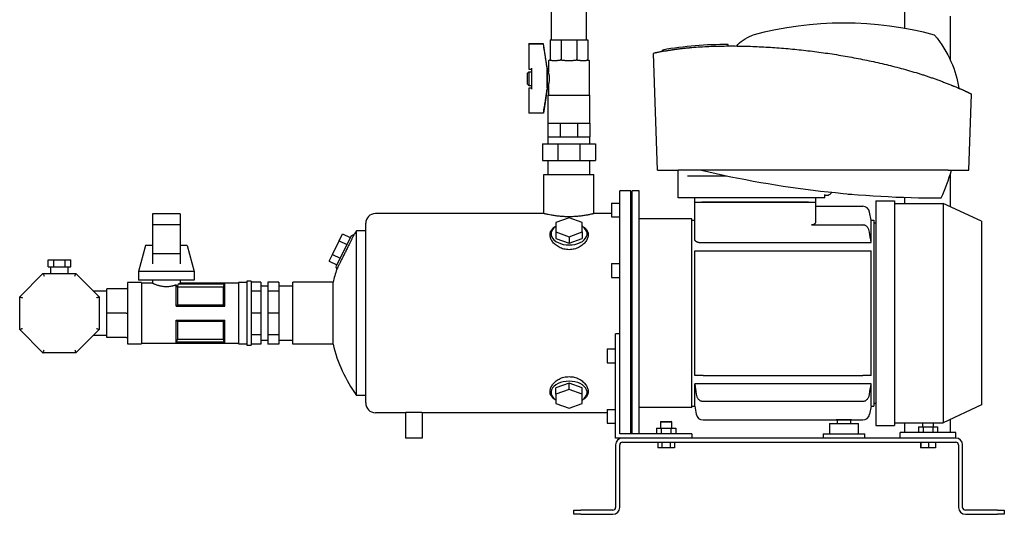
# Model space of a CAD drawing. Header units: millimetres. Extents: x 14 to 1601, y 11 to 891.
# Tile 1 of 6: x 14 to 723, y 11 to 367. Entities that reach past the tile are written whole.
import ezdxf

# ---------------------------------------------------------------- set-up
doc = ezdxf.new("R2010")
doc.units = ezdxf.units.MM

msp = doc.modelspace()

# ---------------------------------------------------------------- linework, layer by layer
at = {"color": 7, "linetype": 'Continuous', "lineweight": 25}
for p, q in [((651.36, 769.79), (651.36, 361.02)), ((397.06, 384.99), (397.06, 352.79)), ((422.46, 352.79), (422.46, 384.99)), ((684.36, 369.79), (684.36, 338.14)), ((391.4, 349.79), (380.91, 349.79)), ((380.91, 349.61), (380.91, 349.79)), ((380.91, 349.61), (380.91, 331.66)), ((391.4, 349.61), (380.91, 349.61)), ((391.4, 349.61), (391.4, 349.79)), ((394.41, 330.79), (391.4, 349.79)), ((396.21, 352.79), (396.21, 338.79)), ((396.21, 352.79), (404.15, 352.79)), ((404.15, 352.79), (404.15, 338.79)), ((404.15, 352.79), (415.37, 352.79)), ((415.37, 352.79), (415.37, 338.79)), ((415.37, 352.79), (423.3, 352.79)), ((423.3, 352.79), (423.3, 338.79)), ((524.5, 348.33), (524.5, 349.33)), ((473.52, 258.79), (470.58, 342.97)), ((477.24, 344.43), (477.24, 345.43)), ((394.91, 337.79), (394.91, 329.79)), ((394.91, 337.79), (395.21, 337.79)), ((397.37, 337.79), (401.57, 337.79)), ((406.79, 337.79), (409.76, 337.79)), ((409.76, 337.79), (412.73, 337.79)), ((417.94, 337.79), (422.14, 337.79)), ((424.3, 337.79), (424.6, 337.79)), ((424.6, 312.79), (424.6, 337.79)), ((379.91, 328.79), (380.91, 329.79)), ((379.91, 320.79), (379.91, 328.79)), ((380.91, 331.66), (382.91, 331.66)), ((380.91, 329.79), (382.91, 329.79)), ((380.91, 329.79), (380.91, 319.79)), ((382.91, 331.41), (382.91, 332.29)), ((382.91, 318.17), (382.91, 331.41)), ((394.18, 318.17), (394.18, 331.41)), ((394.41, 318.79), (394.41, 330.79)), ((394.41, 329.79), (394.91, 329.79)), ((379.91, 320.79), (380.91, 319.79)), ((380.91, 319.79), (382.91, 319.79)), ((394.41, 319.79), (394.91, 319.79)), ((394.91, 319.79), (394.91, 312.79)), ((380.91, 317.91), (380.91, 299.97)), ((382.91, 317.91), (380.91, 317.91)), ((382.91, 317.29), (382.91, 318.17)), ((394.41, 318.79), (391.4, 299.79)), ((394.61, 312.79), (394.61, 292.79)), ((394.61, 312.79), (409.76, 312.79)), ((409.76, 312.79), (424.9, 312.79)), ((424.9, 292.79), (424.9, 312.79)), ((697.91, 258.79), (699.83, 313.54)), ((391.4, 299.97), (380.91, 299.97)), ((380.91, 299.79), (380.91, 299.97)), ((391.4, 299.79), (380.91, 299.79)), ((391.4, 299.79), (391.4, 299.97)), ((394.61, 292.79), (394.61, 282.79)), ((394.61, 292.79), (399.05, 292.79)), ((399.05, 292.79), (403.49, 292.79)), ((403.49, 292.79), (403.49, 282.79)), ((403.49, 292.79), (409.76, 292.79)), ((409.76, 292.79), (416.03, 292.79)), ((416.03, 292.79), (416.03, 282.79)), ((416.03, 292.79), (420.47, 292.79)), ((420.47, 292.79), (424.9, 292.79)), ((424.9, 292.79), (424.9, 282.79)), ((390.59, 277.79), (390.59, 265.79)), ((390.59, 277.79), (401.82, 277.79)), ((394.61, 282.79), (394.61, 277.79)), ((394.61, 282.79), (399.05, 282.79)), ((399.05, 282.79), (403.49, 282.79)), ((401.82, 277.79), (401.82, 265.79)), ((401.82, 277.79), (417.7, 277.79)), ((403.49, 282.79), (409.76, 282.79)), ((409.76, 282.79), (416.03, 282.79)), ((416.03, 282.79), (420.47, 282.79)), ((417.7, 277.79), (417.7, 265.79)), ((417.7, 277.79), (428.93, 277.79)), ((420.47, 282.79), (424.9, 282.79)), ((424.9, 277.79), (424.9, 282.79)), ((428.93, 277.79), (428.93, 265.79)), ((390.59, 265.79), (401.82, 265.79)), ((394.61, 265.79), (394.61, 255.79)), ((401.82, 265.79), (417.7, 265.79)), ((417.7, 265.79), (428.93, 265.79)), ((424.9, 255.79), (424.9, 265.79)), ((391.76, 255.79), (427.76, 255.79)), ((391.76, 227.54), (391.76, 255.79)), ((427.76, 227.54), (427.76, 255.79)), ((473.52, 258.79), (481.31, 258.79)), ((488.36, 238.79), (488.46, 258.79)), ((682.98, 258.79), (488.46, 258.79)), ((684.36, 255.67), (684.36, 232.46)), ((690.12, 258.79), (697.91, 258.79)), ((501.85, 254.79), (523.19, 254.79)), ((454.36, 244.04), (446.36, 244.04)), ((446.36, 127.23), (446.36, 244.04)), ((454.36, 68.79), (454.36, 244.04)), ((455.36, 242.54), (454.36, 242.54)), ((460.36, 244.04), (455.36, 244.04)), ((455.36, 68.79), (455.36, 244.04)), ((460.36, 68.79), (460.36, 244.04)), ((594.16, 238.79), (594.16, 241.37)), ((610.86, 241.77), (610.86, 241.54)), ((610.86, 241.54), (613.51, 241.54)), ((440.36, 235.16), (440.36, 225.16)), ((440.36, 235.16), (446.36, 235.16)), ((594.16, 238.79), (488.36, 238.79)), ((500.36, 235.79), (500.36, 238.79)), ((500.36, 209.16), (500.36, 235.79)), ((500.36, 235.79), (503.36, 235.79)), ((503.36, 235.79), (584.36, 235.79)), ((582.36, 235.79), (505.36, 235.79)), ((584.36, 235.79), (587.36, 235.79)), ((587.36, 238.79), (587.36, 235.79)), ((587.36, 235.79), (587.36, 221.28)), ((595.6, 240.79), (595.42, 240.79)), ((595.6, 240.79), (596.31, 240.85)), ((630.86, 236.79), (644.36, 236.79)), ((630.86, 236.79), (630.86, 74.79)), ((644.36, 236.79), (644.36, 74.79)), ((644.36, 234.79), (679.36, 234.79)), ((651.36, 239.26), (651.36, 234.79)), ((679.36, 234.79), (679.36, 76.79)), ((706.86, 221.96), (679.36, 234.79)), ((129.76, 227.44), (109.76, 227.44)), ((109.76, 227.44), (109.76, 219.44)), ((129.76, 227.44), (129.76, 219.44)), ((391.76, 227.54), (270.36, 227.54)), ((440.36, 227.54), (427.76, 227.54)), ((587.36, 232.79), (621.4, 232.79)), ((627.36, 222.79), (626.32, 228.66)), ((263.36, 91.04), (263.36, 220.54)), ((409.86, 224.4), (400.36, 221.02)), ((400.36, 221.02), (400.36, 214.27)), ((419.36, 221.02), (409.86, 224.4)), ((419.36, 214.27), (419.36, 221.02)), ((440.36, 225.16), (446.36, 225.16)), ((498.36, 223.79), (460.36, 223.79)), ((498.36, 87.79), (498.36, 223.79)), ((498.36, 222.79), (500.36, 222.79)), ((627.36, 206.75), (627.36, 222.79)), ((627.36, 222.79), (629.36, 222.79)), ((629.36, 222.79), (629.36, 88.79)), ((629.36, 220.79), (630.86, 220.79)), ((706.86, 221.96), (706.86, 89.61)), ((129.76, 219.44), (109.76, 219.44)), ((109.76, 219.44), (109.76, 198.57)), ((129.76, 219.44), (129.76, 198.57)), ((244.31, 207.95), (246.71, 212.88)), ((246.71, 212.88), (252.1, 210.25)), ((256.8, 96.54), (256.8, 215.04)), ((262.69, 215.04), (256.8, 215.04)), ((263.36, 215.27), (262.69, 215.04)), ((400.36, 214.27), (400.36, 209.54)), ((400.36, 214.27), (409.86, 210.89)), ((409.86, 210.89), (419.36, 214.27)), ((419.36, 214.27), (419.36, 209.54)), ((584.36, 219.32), (621.4, 219.32)), ((239.5, 198.09), (244.31, 207.95)), ((252.78, 211.62), (241.82, 189.15)), ((244.31, 207.95), (249.7, 205.32)), ((252.78, 211.62), (254.89, 212.35)), ((400.36, 209.54), (409.86, 206.16)), ((409.86, 210.89), (409.86, 206.16)), ((409.86, 206.16), (419.36, 209.54)), ((503.36, 206.75), (627.36, 206.75)), ((104.76, 204.44), (99.76, 185.69)), ((109.76, 204.44), (104.76, 204.44)), ((134.76, 204.44), (129.76, 204.44)), ((134.76, 204.44), (139.76, 185.69)), ((500.36, 110.79), (500.36, 200.79)), ((506.32, 200.79), (621.4, 200.79)), ((627.36, 110.79), (627.36, 200.79)), ((34.68, 189.19), (34.68, 194.19)), ((34.68, 194.19), (38.72, 194.19)), ((38.72, 189.19), (38.72, 194.19)), ((38.72, 194.19), (46.8, 194.19)), ((46.8, 189.19), (46.8, 194.19)), ((46.8, 194.19), (50.84, 194.19)), ((50.84, 189.19), (50.84, 194.19)), ((129.76, 198.57), (109.76, 198.57)), ((109.76, 198.57), (109.76, 191.2)), ((129.76, 198.57), (129.76, 191.2)), ((237.09, 193.16), (239.5, 198.09)), ((237.09, 193.16), (242.49, 190.53)), ((239.5, 198.09), (244.89, 195.46)), ((440.36, 191.59), (446.36, 191.59)), ((440.36, 191.59), (440.36, 181.59)), ((14.11, 167.65), (30.89, 184.44)), ((30.89, 184.44), (54.63, 184.44)), ((34.68, 189.19), (38.72, 189.19)), ((36.41, 189.19), (36.41, 184.44)), ((38.72, 189.19), (46.8, 189.19)), ((46.8, 189.19), (50.84, 189.19)), ((49.11, 184.44), (49.11, 189.19)), ((54.63, 184.44), (71.41, 167.65)), ((139.76, 185.69), (99.76, 185.69)), ((99.76, 185.69), (99.76, 179.44)), ((139.76, 185.69), (139.76, 179.44)), ((241.82, 189.15), (242.45, 187.3)), ((101.76, 177.94), (91.76, 177.94)), ((91.76, 177.94), (91.76, 155.79)), ((139.76, 179.44), (99.76, 179.44)), ((101.76, 177.94), (101.76, 155.79)), ((109.76, 177.44), (101.76, 177.44)), ((109.76, 179.44), (109.76, 177.44)), ((129.76, 179.44), (129.76, 177.44)), ((171.76, 177.44), (129.76, 177.44)), ((177.76, 177.94), (171.76, 177.94)), ((171.76, 177.94), (171.76, 155.79)), ((180.76, 178.94), (177.76, 178.94)), ((177.76, 178.94), (177.76, 155.79)), ((180.76, 178.94), (180.76, 155.79)), ((187.76, 178.03), (180.76, 178.03)), ((187.76, 178.03), (187.76, 171.52)), ((200.76, 178.03), (192.76, 178.03)), ((192.76, 178.03), (192.76, 171.52)), ((200.76, 178.03), (200.76, 171.52)), ((239.87, 178.04), (210.76, 178.04)), ((210.76, 133.54), (210.76, 178.04)), ((239.87, 133.54), (239.87, 178.04)), ((440.36, 181.59), (446.36, 181.59)), ((76.76, 171.66), (67.4, 171.66)), ((90.76, 173.29), (76.76, 173.29)), ((76.76, 155.79), (76.76, 173.29)), ((126.76, 160.79), (126.76, 176.23)), ((127.69, 174.47), (127.69, 161.87)), ((160.83, 174.47), (127.7, 174.47)), ((128.42, 176.85), (161.76, 176.85)), ((128.42, 176.85), (128.42, 176.79)), ((128.42, 176.79), (161.73, 176.79)), ((160.83, 161.87), (160.83, 174.47)), ((161.76, 160.79), (161.76, 176.85)), ((187.76, 171.52), (180.76, 171.52)), ((192.76, 175.26), (187.76, 175.26)), ((187.76, 171.52), (187.76, 155.79)), ((200.76, 171.52), (192.76, 171.52)), ((192.76, 171.52), (192.76, 155.79)), ((210.76, 175.26), (200.76, 175.26)), ((200.76, 171.52), (200.76, 155.79)), ((14.11, 143.92), (14.11, 167.65)), ((71.41, 167.65), (71.41, 143.92)), ((126.76, 160.79), (161.76, 160.79)), ((127.69, 161.87), (160.83, 161.87)), ((76.76, 138.29), (76.76, 155.79)), ((90.76, 155.79), (76.76, 155.79)), ((91.76, 155.79), (91.76, 133.64)), ((101.76, 155.79), (101.76, 133.64)), ((126.76, 150.79), (161.76, 150.79)), ((126.76, 134.72), (126.76, 150.79)), ((127.69, 149.71), (127.69, 137.1)), ((160.83, 149.71), (127.69, 149.71)), ((160.83, 137.1), (160.83, 149.71)), ((161.76, 134.72), (161.76, 150.79)), ((171.76, 155.79), (171.76, 133.64)), ((177.76, 155.79), (177.76, 132.64)), ((180.76, 155.79), (180.76, 132.64)), ((187.76, 155.79), (180.76, 155.79)), ((187.76, 155.79), (187.76, 140.06)), ((200.76, 155.79), (192.76, 155.79)), ((192.76, 155.79), (192.76, 140.06)), ((200.76, 155.79), (200.76, 140.06)), ((30.89, 127.14), (14.11, 143.92)), ((71.41, 143.92), (54.63, 127.14)), ((67.4, 139.91), (76.76, 139.91)), ((90.76, 138.29), (76.76, 138.29)), ((161.73, 134.78), (126.79, 134.78)), ((127.69, 137.1), (160.83, 137.1)), ((187.76, 140.06), (180.76, 140.06)), ((187.76, 140.06), (187.76, 133.54)), ((187.76, 136.31), (192.76, 136.31)), ((200.76, 140.06), (192.76, 140.06)), ((192.76, 140.06), (192.76, 133.54)), ((200.76, 140.06), (200.76, 133.54)), ((200.76, 136.31), (210.76, 136.31)), ((446.36, 140.79), (443.36, 140.79)), ((443.36, 65.79), (443.36, 140.79)), ((91.76, 133.64), (101.76, 133.64)), ((101.76, 134.14), (171.76, 134.14)), ((126.76, 134.72), (161.76, 134.72)), ((171.76, 133.64), (177.76, 133.64)), ((177.76, 132.64), (180.76, 132.64)), ((187.76, 133.54), (180.76, 133.54)), ((200.76, 133.54), (192.76, 133.54)), ((239.87, 133.54), (210.76, 133.54)), ((437.36, 129.98), (443.36, 129.98)), ((437.36, 129.98), (437.36, 119.98)), ((54.63, 127.14), (30.89, 127.14)), ((446.36, 68.79), (446.36, 127.23)), ((437.36, 119.98), (443.36, 119.98)), ((506.32, 110.79), (621.4, 110.79)), ((409.86, 105.41), (400.36, 102.03)), ((400.36, 97.31), (400.36, 102.03)), ((409.86, 100.68), (400.36, 97.31)), ((409.86, 100.68), (409.86, 105.41)), ((419.36, 102.03), (409.86, 105.41)), ((419.36, 97.31), (409.86, 100.68)), ((419.36, 97.31), (419.36, 102.03)), ((627.36, 104.83), (500.36, 104.83)), ((500.36, 88.79), (500.36, 104.83)), ((627.36, 88.79), (627.36, 104.83)), ((263.36, 96.54), (256.8, 96.54)), ((400.36, 97.31), (400.36, 90.55)), ((419.36, 90.55), (419.36, 97.31)), ((506.32, 92.25), (621.4, 92.25)), ((400.36, 90.55), (409.86, 87.18)), ((409.86, 87.18), (419.36, 90.55)), ((437.36, 86.42), (443.36, 86.42)), ((437.36, 86.42), (437.36, 76.42)), ((498.36, 87.79), (460.36, 87.79)), ((498.36, 88.79), (500.36, 88.79)), ((500.36, 88.79), (501.39, 82.92)), ((627.36, 88.79), (626.32, 82.92)), ((627.36, 88.79), (629.36, 88.79)), ((629.36, 90.79), (630.86, 90.79)), ((706.86, 89.61), (679.36, 76.79)), ((291.96, 84.04), (270.36, 84.04)), ((291.96, 84.04), (291.96, 65.79)), ((437.36, 84.04), (303.96, 84.04)), ((303.96, 84.04), (303.96, 65.79)), ((506.32, 78.79), (602.36, 78.79)), ((602.36, 78.79), (613.36, 78.79)), ((602.86, 78.79), (602.86, 76.29)), ((612.86, 76.29), (612.86, 78.79)), ((613.36, 78.79), (621.4, 78.79)), ((684.36, 79.12), (684.36, 69.79)), ((437.36, 76.42), (443.36, 76.42)), ((472.83, 72.79), (472.83, 68.79)), ((472.83, 72.79), (476.3, 72.79)), ((476.06, 77.79), (475.76, 77.49)), ((475.76, 77.49), (475.76, 72.79)), ((475.76, 77.49), (479.76, 77.49)), ((476.06, 77.79), (479.76, 77.79)), ((476.3, 72.79), (476.3, 68.79)), ((476.3, 72.79), (483.22, 72.79)), ((479.76, 77.79), (483.46, 77.79)), ((479.76, 77.49), (483.76, 77.49)), ((483.22, 72.79), (483.22, 68.79)), ((483.22, 72.79), (486.69, 72.79)), ((483.76, 77.49), (483.46, 77.79)), ((483.76, 72.79), (483.76, 77.49)), ((486.69, 72.79), (486.69, 68.79)), ((597.36, 76.29), (597.36, 68.79)), ((597.36, 76.29), (607.86, 76.29)), ((607.86, 76.29), (618.36, 76.29)), ((618.36, 68.79), (618.36, 76.29)), ((630.86, 74.79), (644.36, 74.79)), ((644.36, 76.79), (679.36, 76.79)), ((651.36, 76.79), (651.36, 69.79)), ((661.43, 73.79), (661.43, 69.79)), ((661.43, 73.79), (664.9, 73.79)), ((664.36, 76.79), (664.36, 73.79)), ((664.9, 73.79), (664.9, 69.79)), ((664.9, 73.79), (671.82, 73.79)), ((671.82, 73.79), (671.82, 69.79)), ((671.82, 73.79), (675.29, 73.79)), ((672.36, 73.79), (672.36, 76.79)), ((675.29, 73.79), (675.29, 69.79)), ((303.96, 65.79), (291.96, 65.79)), ((448.36, 65.79), (443.36, 65.79)), ((498.36, 68.79), (446.36, 68.79)), ((688.36, 65.79), (448.36, 65.79)), ((455.36, 69.04), (454.36, 69.04)), ((498.36, 68.79), (498.36, 65.79)), ((592.86, 68.79), (592.86, 65.79)), ((592.86, 68.79), (607.86, 68.79)), ((607.86, 68.79), (622.86, 68.79)), ((622.86, 65.79), (622.86, 68.79)), ((688.36, 69.79), (648.36, 69.79)), ((648.36, 65.79), (648.36, 69.79)), ((688.36, 65.79), (688.36, 69.79)), ((443.36, 60.79), (443.36, 15.79)), ((446.36, 15.79), (446.36, 60.79)), ((448.36, 62.79), (688.36, 62.79)), ((473.76, 62.79), (473.76, 58.79)), ((476.76, 58.79), (473.76, 58.79)), ((476.76, 62.79), (476.76, 58.79)), ((482.76, 58.79), (476.76, 58.79)), ((482.76, 62.79), (482.76, 58.79)), ((485.76, 58.79), (482.76, 58.79)), ((485.76, 62.79), (485.76, 58.79)), ((663.01, 62.79), (663.01, 58.79)), ((663.34, 58.79), (663.01, 58.79)), ((663.34, 62.79), (663.34, 58.79)), ((668.69, 58.79), (663.34, 58.79)), ((668.69, 62.79), (668.69, 58.79)), ((673.71, 58.79), (668.69, 58.79)), ((673.71, 62.79), (673.71, 58.79)), ((690.36, 60.79), (690.36, 15.79)), ((693.36, 15.79), (693.36, 60.79)), ((413.36, 10.79), (413.36, 13.79)), ((413.36, 13.79), (418.36, 13.79)), ((418.36, 10.79), (413.36, 10.79)), ((441.36, 13.79), (418.36, 13.79)), ((418.36, 10.79), (441.36, 10.79)), ((718.36, 13.79), (695.36, 13.79)), ((695.36, 10.79), (718.36, 10.79)), ((718.36, 13.79), (723.36, 13.79)), ((723.36, 10.79), (718.36, 10.79)), ((723.36, 13.79), (723.36, 10.79))]:
    msp.add_line(p, q, dxfattribs=at)
at = {"color": 7, "linetype": 'Continuous', "lineweight": 25, "flags": 128}
for points in [[(400.36, 218.43), (400.29, 218.34), (398.98, 217.3), (397.95, 216.13), (397.26, 214.88), (396.9, 213.58), (396.9, 212.26), (397.26, 210.95), (397.95, 209.7), (398.98, 208.54), (400.29, 207.5), (401.87, 206.6), (403.67, 205.88), (405.64, 205.35), (407.72, 205.02), (409.86, 204.91)], [(409.86, 204.91), (412, 205.02), (414.08, 205.35), (416.05, 205.88), (417.84, 206.6), (419.42, 207.5), (420.74, 208.54), (421.76, 209.7), (422.46, 210.95), (422.81, 212.26), (422.81, 213.58), (422.46, 214.88), (421.76, 216.13), (420.74, 217.3), (419.42, 218.34), (419.36, 218.43)], [(161.73, 176.79), (161.75, 176.83), (161.76, 176.85)], [(126.79, 134.78), (126.77, 134.75), (126.76, 134.72)], [(161.76, 134.72), (161.74, 134.76), (161.73, 134.78)], [(409.86, 106.66), (407.72, 106.55), (405.64, 106.23), (403.67, 105.7), (401.87, 104.97), (400.29, 104.08), (398.98, 103.03), (397.95, 101.87), (397.26, 100.62), (396.9, 99.32), (396.9, 98), (397.26, 96.69), (397.95, 95.44), (398.98, 94.28), (400.29, 93.24), (400.36, 93.15)], [(419.36, 93.15), (419.42, 93.24), (420.74, 94.28), (421.76, 95.44), (422.46, 96.69), (422.81, 98), (422.81, 99.32), (422.46, 100.62), (421.76, 101.87), (420.74, 103.03), (419.42, 104.08), (417.84, 104.97), (416.05, 105.7), (414.08, 106.23), (412, 106.55), (409.86, 106.66)]]:
    msp.add_lwpolyline(points, dxfattribs=at)
at = {"color": 7, "linetype": 'Continuous', "lineweight": 25}
for centre, radius, start, end in [((607.72, 110.28), 254.51, 75.09772, 104.90228), ((521.68, 95.65), 253.7, 89.38815, 100.08803), ((677.96, 995.37), 756.59, 256.79664, 270), ((570.88, 289.02), 118.28, 334.87122, 345.19278), ((270.36, 220.54), 7, 90, 180), ((621.4, 227.79), 5, 10, 90), ((337.36, 155.79), 100, 143.66538, 145.55283), ((337.36, 155.79), 100, 161.63195, 167.14409), ((337.36, 155.79), 100, 192.85591, 216.33462), ((270.36, 91.04), 7, 180, 270), ((506.32, 83.79), 5, 190, 270), ((621.4, 83.79), 5, 270, 350), ((448.36, 60.79), 5, 90, 180), ((688.36, 60.79), 5, 0, 90), ((448.36, 60.79), 2, 90, 180), ((688.36, 60.79), 2, 0, 90), ((441.36, 15.79), 5, 270, 0), ((441.36, 15.79), 2, 270, 0), ((695.36, 15.79), 5, 180, 270), ((695.36, 15.79), 2, 180, 270)]:
    msp.add_arc(centre, radius, start, end, dxfattribs=at)
for points in [[(530.63, 348.31), (532.8, 351.35), (536.69, 353.99), (542.27, 356.23)], [(673.17, 356.23), (683.05, 343.58), (688.84, 330.79), (690.54, 317.85)], [(501.85, 254.79), (501.84, 254.79), (501.82, 254.79), (501.8, 254.79)], [(627.36, 206.75), (627.02, 209.25), (626.68, 211.75), (626.32, 214.25)], [(500.36, 200.79), (500.69, 200.79), (501.04, 200.79), (501.39, 200.79)], [(626.32, 200.79), (626.68, 200.79), (627.02, 200.79), (627.36, 200.79)], [(127.7, 174.47), (127.7, 174.47), (127.69, 174.47), (127.69, 174.47)], [(127.7, 174.47), (127.96, 175.21), (128.2, 175.99), (128.42, 176.79)], [(160.83, 174.47), (161.1, 175.21), (161.41, 175.98), (161.73, 176.79)], [(127.69, 161.87), (127.41, 161.53), (127.11, 161.16), (126.76, 160.79)], [(161.76, 160.79), (161.41, 161.16), (161.1, 161.53), (160.83, 161.87)], [(126.76, 150.79), (127.11, 150.41), (127.41, 150.05), (127.69, 149.71)], [(160.83, 149.71), (161.1, 150.05), (161.41, 150.41), (161.76, 150.79)], [(127.69, 137.1), (127.41, 136.37), (127.11, 135.59), (126.79, 134.78)], [(161.73, 134.78), (161.41, 135.59), (161.1, 136.37), (160.83, 137.1)], [(501.39, 110.79), (501.04, 110.79), (500.69, 110.79), (500.36, 110.79)], [(627.36, 110.79), (627.02, 110.79), (626.68, 110.79), (626.32, 110.79)], [(500.36, 104.83), (500.69, 102.33), (501.04, 99.83), (501.39, 97.33)], [(626.32, 97.33), (626.68, 99.83), (627.02, 102.33), (627.36, 104.83)]]:
    msp.add_open_spline(points, degree=3, dxfattribs=at)
for points, knots in [([(394.09, 332.29), (394.01, 332.82), (393.83, 334.02), (393.53, 336), (393.16, 338.35), (392.7, 341.34), (392.11, 345.13), (391.65, 348.01), (391.4, 349.61)], [0, 0, 0, 0, 0.092967, 0.207287, 0.342962, 0.49999, 0.724118, 1, 1, 1, 1]), ([(485.83, 345.87), (486.23, 345.93), (487.04, 346.04), (488.23, 346.2), (489.4, 346.35), (490.53, 346.48), (491.62, 346.61), (492.67, 346.72), (493.69, 346.83), (494.67, 346.93), (495.6, 347.02), (496.49, 347.1), (497.34, 347.18), (500.01, 347.41), (504.41, 347.73), (510.66, 348.05), (516.86, 348.25), (523.14, 348.34), (529.41, 348.34), (537.87, 348.2), (548.45, 347.81), (561.21, 346.99), (573.96, 345.85), (586.68, 344.39), (599.35, 342.62), (611.92, 340.54), (624.45, 338.12), (634.76, 335.83), (642.96, 333.82), (649.06, 332.21), (655.19, 330.49), (660.12, 329.02), (663.85, 327.84), (666.41, 327.01), (669, 326.15), (671.6, 325.26), (674.22, 324.33), (676.86, 323.37), (679.51, 322.37), (682.17, 321.34), (683.94, 320.62), (684.83, 320.26)], [0, 0, 0, 0, 0.006265, 0.012363, 0.018287, 0.024028, 0.02958, 0.034935, 0.040087, 0.04503, 0.049758, 0.054266, 0.058548, 0.0626, 0.094611, 0.124877, 0.156327, 0.187046, 0.218334, 0.249262, 0.312054, 0.374332, 0.436919, 0.499544, 0.56167, 0.624171, 0.68627, 0.749129, 0.779943, 0.811166, 0.842755, 0.874664, 0.887921, 0.90136, 0.914975, 0.928759, 0.942708, 0.956813, 0.971069, 0.985467, 1, 1, 1, 1]), ([(478.77, 344.72), (478.64, 344.7), (478.37, 344.64), (477.98, 344.57), (477.6, 344.5), (477.25, 344.43), (476.91, 344.36), (476.58, 344.29), (476.28, 344.23), (475.98, 344.17), (475.7, 344.11), (475.43, 344.05), (474.99, 343.96), (474.42, 343.83), (473.75, 343.68), (473.16, 343.55), (472.66, 343.44), (472.26, 343.35), (471.94, 343.28), (471.65, 343.21), (471.4, 343.16), (471.18, 343.11), (470.99, 343.07), (470.84, 343.03), (470.72, 343), (470.64, 342.99), (470.59, 342.97), (470.58, 342.97), (470.58, 342.97)], [0, 0, 0, 0, 0.025276, 0.050065, 0.074367, 0.098182, 0.121509, 0.14435, 0.166705, 0.188572, 0.209952, 0.230845, 0.251252, 0.317267, 0.376332, 0.438769, 0.501172, 0.546566, 0.591951, 0.637325, 0.68269, 0.728046, 0.773393, 0.818731, 0.86406, 0.909382, 0.954695, 1, 1, 1, 1]), ([(478.77, 344.72), (478.79, 344.72), (478.84, 344.73), (478.92, 344.75), (479, 344.76), (479.1, 344.78), (479.2, 344.8), (479.31, 344.82), (479.43, 344.84), (479.56, 344.87), (479.85, 344.92), (480.38, 345.01), (481.24, 345.16), (482.23, 345.33), (483.12, 345.47), (483.82, 345.58), (484.31, 345.65), (484.8, 345.72), (485.31, 345.8), (485.65, 345.85), (485.83, 345.87)], [0, 0, 0, 0, 0.027693, 0.055336, 0.082955, 0.110577, 0.138228, 0.165934, 0.193722, 0.221619, 0.249653, 0.37413, 0.499566, 0.624285, 0.749617, 0.799804, 0.849779, 0.899699, 0.94972, 1, 1, 1, 1]), ([(396.04, 338.23), (396.03, 338.21), (396, 338.17), (395.96, 338.11), (395.91, 338.06), (395.86, 338.02), (395.8, 337.98), (395.75, 337.94), (395.69, 337.91), (395.63, 337.88), (395.53, 337.83), (395.37, 337.79), (395.27, 337.79), (395.21, 337.79)], [0, 0, 0, 0, 0.043558, 0.089834, 0.139001, 0.191204, 0.246563, 0.305179, 0.367139, 0.432513, 0.501363, 0.727535, 1, 1, 1, 1]), ([(396.21, 338.79), (396.21, 338.69), (396.2, 338.59), (396.14, 338.4), (396.1, 338.31), (396.04, 338.23)], [0, 0, 0, 0, 0.5, 0.5, 1, 1, 1, 1]), ([(397.37, 337.79), (397.31, 337.79), (397.2, 337.79), (397.03, 337.8), (396.89, 337.81), (396.76, 337.83), (396.62, 337.86), (396.48, 337.9), (396.34, 337.96), (396.23, 338.03), (396.13, 338.12), (396.07, 338.19), (396.04, 338.23)], [0, 0, 0, 0, 0.11467, 0.22187, 0.321639, 0.414022, 0.49908, 0.620392, 0.730617, 0.830194, 0.919716, 1, 1, 1, 1]), ([(404.08, 338.23), (404.04, 338.21), (403.97, 338.17), (403.86, 338.11), (403.74, 338.06), (403.61, 338.02), (403.46, 337.98), (403.31, 337.94), (403.16, 337.91), (402.99, 337.88), (402.68, 337.83), (402.2, 337.79), (401.8, 337.79), (401.57, 337.79)], [0, 0, 0, 0, 0.0435581, 0.0898342, 0.1390013, 0.191204, 0.246563, 0.3051795, 0.3671387, 0.4325128, 0.5013633, 0.7275355, 1, 1, 1, 1]), ([(404.08, 338.23), (404.1, 338.31), (404.12, 338.4), (404.14, 338.59), (404.15, 338.69), (404.15, 338.79)], [0, 0, 0, 0, 0.5, 0.5, 1, 1, 1, 1]), ([(406.79, 337.79), (406.68, 337.79), (406.47, 337.79), (406.17, 337.8), (405.89, 337.81), (405.63, 337.83), (405.36, 337.86), (405.07, 337.9), (404.77, 337.96), (404.51, 338.03), (404.28, 338.12), (404.14, 338.19), (404.08, 338.23)], [0, 0, 0, 0, 0.11467, 0.22187, 0.321639, 0.414022, 0.49908, 0.620392, 0.730617, 0.830194, 0.919716, 1, 1, 1, 1]), ([(415.44, 338.23), (415.41, 338.21), (415.34, 338.17), (415.22, 338.11), (415.1, 338.06), (414.96, 338.02), (414.82, 337.98), (414.66, 337.94), (414.49, 337.91), (414.31, 337.88), (413.98, 337.83), (413.46, 337.79), (412.99, 337.79), (412.73, 337.79)], [0, 0, 0, 0, 0.043558, 0.089834, 0.139001, 0.191204, 0.246563, 0.305179, 0.367139, 0.432513, 0.501363, 0.727535, 1, 1, 1, 1]), ([(415.44, 338.23), (415.42, 338.31), (415.4, 338.4), (415.38, 338.59), (415.37, 338.69), (415.37, 338.79)], [0, 0, 0, 0, 0.5, 0.5, 1, 1, 1, 1]), ([(417.94, 337.79), (417.85, 337.79), (417.67, 337.79), (417.41, 337.8), (417.16, 337.81), (416.92, 337.83), (416.67, 337.86), (416.4, 337.9), (416.12, 337.96), (415.86, 338.03), (415.64, 338.12), (415.5, 338.19), (415.44, 338.23)], [0, 0, 0, 0, 0.11467, 0.22187, 0.321639, 0.414022, 0.49908, 0.620392, 0.730617, 0.830194, 0.919716, 1, 1, 1, 1]), ([(423.47, 338.23), (423.46, 338.21), (423.43, 338.17), (423.38, 338.11), (423.33, 338.06), (423.27, 338.02), (423.2, 337.98), (423.13, 337.94), (423.06, 337.91), (422.97, 337.88), (422.81, 337.83), (422.55, 337.79), (422.29, 337.79), (422.14, 337.79)], [0, 0, 0, 0, 0.043558, 0.089834, 0.139001, 0.191204, 0.246563, 0.305179, 0.367139, 0.432513, 0.501363, 0.727535, 1, 1, 1, 1]), ([(423.47, 338.23), (423.42, 338.31), (423.38, 338.4), (423.32, 338.59), (423.3, 338.69), (423.3, 338.79)], [0, 0, 0, 0, 0.5, 0.5, 1, 1, 1, 1]), ([(424.3, 337.79), (424.28, 337.79), (424.24, 337.79), (424.16, 337.8), (424.09, 337.81), (424.02, 337.83), (423.94, 337.86), (423.84, 337.9), (423.74, 337.96), (423.64, 338.03), (423.56, 338.12), (423.5, 338.19), (423.47, 338.23)], [0, 0, 0, 0, 0.11467, 0.22187, 0.321639, 0.414022, 0.49908, 0.620392, 0.730617, 0.830194, 0.919716, 1, 1, 1, 1]), ([(394.09, 332.29), (394.09, 332.26), (394.1, 332.2), (394.11, 332.11), (394.12, 332.01), (394.14, 331.89), (394.15, 331.77), (394.16, 331.66), (394.17, 331.56), (394.18, 331.47), (394.18, 331.43), (394.18, 331.41)], [0, 0, 0, 0, 0.084026, 0.167019, 0.249673, 0.375113, 0.499648, 0.624695, 0.749575, 0.874925, 1, 1, 1, 1]), ([(394.91, 319.79), (394.91, 319.79), (394.92, 319.79), (394.92, 319.8), (394.93, 319.83), (394.94, 319.86), (394.95, 319.9), (394.97, 319.95), (394.99, 320.01), (395.01, 320.09), (395.05, 320.2), (395.1, 320.37), (395.17, 320.61), (395.25, 320.91), (395.37, 321.34), (395.51, 321.99), (395.66, 322.85), (395.76, 323.8), (395.79, 324.79), (395.76, 325.78), (395.66, 326.72), (395.51, 327.59), (395.37, 328.24), (395.25, 328.67), (395.17, 328.96), (395.1, 329.2), (395.04, 329.4), (394.99, 329.55), (394.96, 329.66), (394.93, 329.73), (394.92, 329.78), (394.92, 329.78), (394.91, 329.79)], [0, 0, 0, 0, 0.013232, 0.026624, 0.040178, 0.053897, 0.067783, 0.081839, 0.096067, 0.11047, 0.12505, 0.154942, 0.187768, 0.214552, 0.250206, 0.312715, 0.375212, 0.437468, 0.500057, 0.562317, 0.624923, 0.687469, 0.74984, 0.785643, 0.812547, 0.845136, 0.874844, 0.900983, 0.926554, 0.951571, 0.976048, 1, 1, 1, 1]), ([(684.83, 320.26), (684.94, 320.22), (685.15, 320.13), (685.46, 320), (685.77, 319.88), (686.07, 319.75), (686.37, 319.63), (686.67, 319.51), (686.96, 319.38), (687.53, 319.14), (688.35, 318.8), (689.34, 318.37), (690.21, 317.99), (690.79, 317.74), (691.16, 317.58), (691.37, 317.48), (691.56, 317.4), (691.72, 317.33), (691.81, 317.29), (691.85, 317.27)], [0, 0, 0, 0, 0.0314718, 0.0628173, 0.0940679, 0.1252552, 0.1564109, 0.187567, 0.2187551, 0.250007, 0.3757304, 0.5003134, 0.6261954, 0.7505706, 0.8010441, 0.851052, 0.9007655, 0.9503572, 1, 1, 1, 1]), ([(391.4, 299.97), (391.65, 301.56), (392.11, 304.45), (392.74, 308.51), (393.28, 311.95), (393.72, 314.84), (393.97, 316.54), (394.09, 317.29)], [0, 0, 0, 0, 0.2758311, 0.5000079, 0.7046219, 0.8712856, 1, 1, 1, 1]), ([(394.18, 318.17), (394.18, 318.16), (394.18, 318.13), (394.17, 318.07), (394.17, 318), (394.16, 317.91), (394.15, 317.8), (394.14, 317.68), (394.12, 317.56), (394.1, 317.42), (394.09, 317.33), (394.09, 317.29)], [0, 0, 0, 0, 0.083308, 0.166185, 0.249619, 0.37432, 0.499542, 0.623248, 0.748121, 0.873295, 1, 1, 1, 1]), ([(699.83, 313.54), (699.83, 313.54), (699.82, 313.54), (699.81, 313.54), (699.79, 313.55), (699.76, 313.57), (699.71, 313.59), (699.66, 313.61), (699.61, 313.64), (699.54, 313.67), (699.46, 313.71), (699.37, 313.75), (699.28, 313.8), (699.18, 313.85), (699.06, 313.9), (698.94, 313.96), (698.81, 314.02), (698.67, 314.09), (698.52, 314.16), (698.36, 314.24), (698.19, 314.32), (698.02, 314.4), (697.78, 314.52), (697.47, 314.67), (697.08, 314.85), (696.65, 315.06), (696.18, 315.28), (695.68, 315.52), (695.14, 315.77), (694.57, 316.04), (693.95, 316.32), (693.29, 316.62), (692.6, 316.94), (692.1, 317.16), (691.85, 317.27)], [0, 0, 0, 0, 0.023748, 0.047498, 0.071251, 0.095005, 0.118763, 0.142523, 0.166286, 0.190052, 0.213821, 0.237594, 0.26137, 0.285149, 0.308932, 0.33272, 0.356511, 0.380306, 0.404106, 0.42791, 0.451719, 0.475533, 0.499352, 0.542596, 0.586291, 0.630439, 0.67504, 0.720095, 0.765605, 0.81157, 0.857991, 0.904869, 0.952205, 1, 1, 1, 1]), ([(481.31, 258.79), (481.33, 258.79), (481.38, 258.79), (481.47, 258.79), (481.56, 258.79), (481.67, 258.79), (481.78, 258.79), (481.91, 258.79), (482.04, 258.79), (482.19, 258.79), (482.34, 258.79), (482.5, 258.79), (482.67, 258.79), (482.84, 258.79), (483.03, 258.79), (483.22, 258.79), (483.41, 258.79), (483.61, 258.79), (483.88, 258.79), (484.23, 258.79), (484.67, 258.79), (485.14, 258.79), (485.64, 258.79), (486.16, 258.79), (486.71, 258.79), (487.27, 258.79), (487.86, 258.79), (488.26, 258.79), (488.46, 258.79)], [0, 0, 0, 0, 0.030149, 0.060298, 0.090427, 0.120515, 0.150545, 0.180495, 0.210348, 0.240083, 0.269683, 0.299129, 0.328403, 0.357488, 0.386368, 0.415027, 0.443449, 0.47162, 0.499526, 0.552557, 0.606493, 0.661233, 0.716668, 0.772683, 0.829152, 0.88595, 0.942943, 1, 1, 1, 1]), ([(682.98, 258.79), (683.08, 258.79), (683.29, 258.79), (683.61, 258.79), (683.92, 258.79), (684.22, 258.79), (684.52, 258.79), (684.82, 258.79), (685.11, 258.79), (685.39, 258.79), (685.67, 258.79), (685.94, 258.79), (686.2, 258.79), (686.45, 258.79), (686.7, 258.79), (686.94, 258.79), (687.17, 258.79), (687.39, 258.79), (687.67, 258.79), (688, 258.79), (688.36, 258.79), (688.71, 258.79), (689.03, 258.79), (689.31, 258.79), (689.57, 258.79), (689.79, 258.79), (689.98, 258.79), (690.08, 258.79), (690.12, 258.79)], [0, 0, 0, 0, 0.030149, 0.060298, 0.090427, 0.120515, 0.150545, 0.180495, 0.210348, 0.240083, 0.269683, 0.299129, 0.328403, 0.357488, 0.386368, 0.415027, 0.443449, 0.47162, 0.499526, 0.552557, 0.606493, 0.661233, 0.716668, 0.772683, 0.829152, 0.88595, 0.942943, 1, 1, 1, 1]), ([(495.1, 254.66), (495.12, 254.66), (495.47, 254.64), (496.83, 254.64), (499.1, 254.68), (500.92, 254.75), (501.8, 254.79)], [0, 0, 0, 0, 0.016696, 0.321365, 0.673374, 1, 1, 1, 1]), ([(596.31, 240.85), (596.52, 240.9), (596.96, 241.01), (597.08, 241.21), (597.14, 241.32)], [0, 0, 0, 0, 0.477996, 1, 1, 1, 1]), ([(596.85, 241.02), (597.18, 241.18), (597.84, 241.48), (598.57, 242.18), (598.87, 242.74), (598.98, 242.97)], [0, 0, 0, 0, 0.367925, 0.740632, 1, 1, 1, 1]), ([(594.16, 240.84), (594.18, 240.84), (594.6, 240.84), (595.27, 240.84), (595.7, 240.84), (595.92, 240.84)], [0, 0, 0, 0, 0.020229, 0.509909, 1, 1, 1, 1]), ([(594.16, 240.84), (594.26, 240.79), (594.68, 240.79), (594.9, 240.79), (595.07, 240.79)], [0, 0, 0, 0, 0.230877, 1, 1, 1, 1]), ([(427.76, 227.54), (427.76, 227.54), (427.64, 227.51), (427.3, 227.42), (427.15, 227.39), (426.81, 227.3), (426.61, 227.26), (425.93, 227.1), (425.37, 226.97), (424.39, 226.77), (424.04, 226.7), (423.29, 226.55), (422.9, 226.47), (421.66, 226.25), (420.75, 226.1), (419.28, 225.89), (418.77, 225.82), (417.74, 225.7), (417.21, 225.64), (416.12, 225.53), (415.57, 225.48), (414.44, 225.4), (413.86, 225.36), (412.12, 225.27), (410.95, 225.24), (409.18, 225.24), (408.59, 225.25), (407.4, 225.28), (406.81, 225.3), (405.08, 225.39), (403.95, 225.48), (402.31, 225.64), (401.77, 225.7), (400.74, 225.82), (400.23, 225.89), (399.26, 226.03), (398.79, 226.1), (397.89, 226.25), (397.45, 226.33), (396.19, 226.55), (395.45, 226.7), (394.48, 226.9), (394.17, 226.97), (393.61, 227.09), (393.36, 227.15), (392.68, 227.31), (392.34, 227.39), (391.99, 227.48), (391.9, 227.5), (391.79, 227.53), (391.76, 227.54), (391.76, 227.54)], [0, 0, 0, 0, 0.0625, 0.0625, 0.09375, 0.09375, 0.125, 0.125, 0.1875, 0.1875, 0.21875, 0.21875, 0.25, 0.25, 0.3125, 0.3125, 0.34375, 0.34375, 0.375, 0.375, 0.40625, 0.40625, 0.4375, 0.4375, 0.5, 0.5, 0.53125, 0.53125, 0.5625, 0.5625, 0.625, 0.625, 0.65625, 0.65625, 0.6875, 0.6875, 0.71875, 0.71875, 0.75, 0.75, 0.8125, 0.8125, 0.84375, 0.84375, 0.875, 0.875, 0.9375, 0.9375, 0.96875, 0.96875, 1, 1, 1, 1]), ([(587.36, 221.28), (587.36, 221.05), (587.29, 220.82), (587.1, 220.49), (587.01, 220.38), (586.81, 220.17), (586.7, 220.07), (586.44, 219.88), (586.29, 219.79), (585.97, 219.64), (585.79, 219.57), (585.41, 219.45), (585.21, 219.4), (584.8, 219.34), (584.58, 219.32), (584.36, 219.32)], [0, 0, 0, 0, 0.25, 0.25, 0.375, 0.375, 0.5, 0.5, 0.625, 0.625, 0.75, 0.75, 0.875, 0.875, 1, 1, 1, 1]), ([(263.36, 214.84), (263.15, 214.91), (262.98, 214.96), (262.75, 215.02), (262.69, 215.04), (262.69, 215.04)], [0, 0, 0, 0, 0.5, 0.5, 1, 1, 1, 1]), ([(409.86, 201.51), (408.58, 201.6), (406.02, 201.79), (402.58, 203.2), (399.75, 205.15), (397.67, 207.47), (396.39, 209.93), (395.97, 212.37), (396.39, 214.65), (397.73, 216.62), (399.1, 217.89), (400.2, 218.36), (400.36, 218.43)], [0, 0, 0, 0, 0.108911, 0.218176, 0.327495, 0.436616, 0.545731, 0.655018, 0.764074, 0.872878, 0.982049, 1, 1, 1, 1]), ([(419.36, 218.43), (419.52, 218.36), (420.64, 217.88), (422.01, 216.6), (423.34, 214.63), (423.75, 212.34), (423.32, 209.91), (422.03, 207.45), (419.95, 205.14), (417.14, 203.2), (413.69, 201.79), (411.14, 201.6), (409.86, 201.51)], [0, 0, 0, 0, 0.018864, 0.128151, 0.237207, 0.346049, 0.455226, 0.564256, 0.672882, 0.781862, 0.890926, 1, 1, 1, 1]), ([(626.32, 214.25), (626.23, 214.89), (626.07, 215.5), (625.68, 216.38), (625.53, 216.67), (625.19, 217.22), (625, 217.47), (624.58, 217.95), (624.34, 218.18), (623.83, 218.57), (623.56, 218.74), (623.12, 218.95), (622.97, 219.02), (622.67, 219.13), (622.52, 219.17), (622.05, 219.28), (621.73, 219.32), (621.4, 219.32)], [0, 0, 0, 0, 0.25, 0.25, 0.375, 0.375, 0.5, 0.5, 0.625, 0.625, 0.75, 0.75, 0.8125, 0.8125, 0.875, 0.875, 1, 1, 1, 1]), ([(254.89, 212.35), (254.89, 212.35), (254.88, 212.33), (254.84, 212.25), (254.81, 212.19), (254.74, 212.03), (254.69, 211.93), (254.57, 211.69), (254.5, 211.56), (254.26, 211.08), (254.07, 210.7), (253.73, 210.02), (253.61, 209.77), (253.35, 209.25), (253.22, 208.97), (252.78, 208.1), (252.47, 207.47), (251.96, 206.45), (251.79, 206.1), (251.43, 205.37), (251.24, 205), (250.68, 203.87), (250.29, 203.09), (249.69, 201.87), (249.49, 201.46), (249.08, 200.65), (248.88, 200.24), (248.48, 199.43), (248.27, 199.02), (247.87, 198.2), (247.66, 197.79), (247.06, 196.58), (246.68, 195.8), (245.93, 194.29), (245.56, 193.56), (245.05, 192.53), (244.89, 192.2), (244.57, 191.56), (244.42, 191.26), (243.99, 190.39), (243.73, 189.87), (243.39, 189.18), (243.28, 188.97), (243.09, 188.58), (243, 188.41), (242.77, 187.94), (242.65, 187.7), (242.49, 187.38), (242.45, 187.3), (242.45, 187.3)], [0, 0, 0, 0, 0.03125, 0.03125, 0.0625, 0.0625, 0.09375, 0.09375, 0.125, 0.125, 0.1875, 0.1875, 0.21875, 0.21875, 0.25, 0.25, 0.3125, 0.3125, 0.34375, 0.34375, 0.375, 0.375, 0.4375, 0.4375, 0.46875, 0.46875, 0.5, 0.5, 0.53125, 0.53125, 0.5625, 0.5625, 0.625, 0.625, 0.6875, 0.6875, 0.71875, 0.71875, 0.75, 0.75, 0.8125, 0.8125, 0.84375, 0.84375, 0.875, 0.875, 0.9375, 0.9375, 1, 1, 1, 1]), ([(503.36, 206.75), (503.13, 206.75), (502.91, 206.77), (502.48, 206.85), (502.27, 206.91), (501.89, 207.07), (501.71, 207.16), (501.39, 207.36), (501.25, 207.47), (500.99, 207.7), (500.88, 207.83), (500.69, 208.08), (500.61, 208.21), (500.49, 208.48), (500.44, 208.62), (500.38, 208.89), (500.36, 209.02), (500.36, 209.16)], [0, 0, 0, 0, 0.125, 0.125, 0.25, 0.25, 0.375, 0.375, 0.5, 0.5, 0.625, 0.625, 0.75, 0.75, 0.875, 0.875, 1, 1, 1, 1]), ([(501.39, 200.79), (501.48, 200.79), (501.65, 200.79), (502.03, 200.79), (502.18, 200.79), (502.51, 200.79), (502.7, 200.79), (503.13, 200.79), (503.36, 200.79), (503.87, 200.79), (504.14, 200.79), (504.58, 200.79), (504.73, 200.79), (505.04, 200.79), (505.19, 200.79), (505.66, 200.79), (505.99, 200.79), (506.32, 200.79)], [0, 0, 0, 0, 0.25, 0.25, 0.375, 0.375, 0.5, 0.5, 0.625, 0.625, 0.75, 0.75, 0.8125, 0.8125, 0.875, 0.875, 1, 1, 1, 1]), ([(621.4, 200.79), (621.73, 200.79), (622.05, 200.79), (622.68, 200.79), (622.99, 200.79), (623.56, 200.79), (623.84, 200.79), (624.35, 200.79), (624.58, 200.79), (625.01, 200.79), (625.2, 200.79), (625.54, 200.79), (625.69, 200.79), (625.94, 200.79), (626.05, 200.79), (626.22, 200.79), (626.28, 200.79), (626.32, 200.79)], [0, 0, 0, 0, 0.125, 0.125, 0.25, 0.25, 0.375, 0.375, 0.5, 0.5, 0.625, 0.625, 0.75, 0.75, 0.875, 0.875, 1, 1, 1, 1]), ([(30.89, 184.44), (30.89, 184.44), (30.91, 184.39), (30.99, 184.2), (31.05, 184.05), (31.22, 183.66), (31.31, 183.42), (31.52, 182.93), (31.62, 182.67), (31.72, 182.44)], [0, 0, 0, 0, 0.25, 0.25, 0.5, 0.5, 0.75, 0.75, 1, 1, 1, 1]), ([(53.8, 182.44), (53.9, 182.67), (54, 182.93), (54.2, 183.42), (54.3, 183.66), (54.46, 184.05), (54.53, 184.2), (54.61, 184.39), (54.63, 184.44), (54.63, 184.44)], [0, 0, 0, 0, 0.25, 0.25, 0.5, 0.5, 0.75, 0.75, 1, 1, 1, 1]), ([(109.76, 177.44), (109.76, 177.44), (109.76, 177.44), (109.77, 177.43), (109.8, 177.42), (109.83, 177.41), (109.86, 177.39), (109.91, 177.37), (109.97, 177.34), (110.04, 177.31), (110.11, 177.28), (110.3, 177.2), (110.68, 177.02), (111.36, 176.74), (112.25, 176.4), (113.19, 176.07), (114.2, 175.77), (115.03, 175.56), (116.04, 175.34), (117.25, 175.14), (118.71, 175), (120.18, 174.98), (121.64, 175.06), (123.07, 175.26), (124.18, 175.48), (125.04, 175.7), (125.6, 175.86), (126.19, 176.04), (126.54, 176.15), (126.76, 176.23)], [0, 0, 0, 0, 0.012173, 0.024412, 0.036719, 0.049097, 0.061548, 0.074074, 0.086677, 0.09936, 0.112123, 0.124969, 0.184041, 0.249971, 0.300484, 0.374947, 0.421195, 0.462829, 0.499864, 0.564574, 0.624733, 0.686822, 0.749649, 0.809015, 0.874765, 0.904081, 0.93724, 0.961384, 1, 1, 1, 1]), ([(128.42, 176.85), (128.47, 176.87), (128.57, 176.91), (128.71, 176.97), (128.84, 177.03), (128.96, 177.08), (129.07, 177.13), (129.17, 177.17), (129.26, 177.21), (129.34, 177.25), (129.44, 177.29), (129.54, 177.34), (129.64, 177.38), (129.71, 177.41), (129.75, 177.43), (129.76, 177.44), (129.76, 177.44)], [0, 0, 0, 0, 0.059469, 0.117923, 0.175366, 0.231802, 0.287238, 0.341677, 0.395125, 0.447587, 0.49907, 0.601196, 0.702298, 0.80243, 0.901645, 1, 1, 1, 1]), ([(91.76, 174.29), (91.76, 174.17), (91.74, 174.04), (91.64, 173.8), (91.56, 173.68), (91.37, 173.48), (91.25, 173.41), (91, 173.31), (90.88, 173.29), (90.76, 173.29)], [0, 0, 0, 0, 0.25, 0.25, 0.5, 0.5, 0.75, 0.75, 1, 1, 1, 1]), ([(126.76, 176.23), (126.81, 176.12), (126.92, 175.91), (127.09, 175.6), (127.24, 175.3), (127.4, 175.01), (127.55, 174.74), (127.64, 174.56), (127.69, 174.47)], [0, 0, 0, 0, 0.17663, 0.349212, 0.517791, 0.682415, 0.843133, 1, 1, 1, 1]), ([(14.11, 167.65), (14.11, 167.65), (14.15, 167.64), (14.35, 167.56), (14.5, 167.49), (14.89, 167.33), (15.13, 167.23), (15.62, 167.03), (15.87, 166.92), (16.11, 166.83)], [0, 0, 0, 0, 0.25, 0.25, 0.5, 0.5, 0.75, 0.75, 1, 1, 1, 1]), ([(69.41, 166.83), (69.64, 166.92), (69.9, 167.03), (70.39, 167.23), (70.63, 167.33), (71.02, 167.49), (71.17, 167.56), (71.37, 167.64), (71.41, 167.65), (71.41, 167.65)], [0, 0, 0, 0, 0.25, 0.25, 0.5, 0.5, 0.75, 0.75, 1, 1, 1, 1]), ([(90.76, 155.79), (90.88, 155.79), (91, 155.79), (91.25, 155.79), (91.37, 155.79), (91.56, 155.79), (91.64, 155.79), (91.74, 155.79), (91.76, 155.79), (91.76, 155.79)], [0, 0, 0, 0, 0.25, 0.25, 0.5, 0.5, 0.75, 0.75, 1, 1, 1, 1]), ([(14.11, 143.92), (14.11, 143.92), (14.15, 143.94), (14.35, 144.02), (14.5, 144.08), (14.89, 144.24), (15.13, 144.34), (15.62, 144.55), (15.87, 144.65), (16.11, 144.75)], [0, 0, 0, 0, 0.25, 0.25, 0.5, 0.5, 0.75, 0.75, 1, 1, 1, 1]), ([(69.41, 144.75), (69.64, 144.65), (69.9, 144.55), (70.39, 144.34), (70.63, 144.24), (71.02, 144.08), (71.17, 144.02), (71.37, 143.94), (71.41, 143.92), (71.41, 143.92)], [0, 0, 0, 0, 0.25, 0.25, 0.5, 0.5, 0.75, 0.75, 1, 1, 1, 1]), ([(90.76, 138.29), (90.88, 138.29), (91, 138.27), (91.25, 138.17), (91.37, 138.09), (91.56, 137.9), (91.64, 137.78), (91.74, 137.53), (91.76, 137.41), (91.76, 137.29)], [0, 0, 0, 0, 0.25, 0.25, 0.5, 0.5, 0.75, 0.75, 1, 1, 1, 1]), ([(30.89, 127.14), (30.89, 127.14), (30.91, 127.18), (30.99, 127.38), (31.05, 127.53), (31.22, 127.92), (31.31, 128.16), (31.52, 128.65), (31.62, 128.9), (31.72, 129.14)], [0, 0, 0, 0, 0.25, 0.25, 0.5, 0.5, 0.75, 0.75, 1, 1, 1, 1]), ([(53.8, 129.14), (53.9, 128.9), (54, 128.65), (54.2, 128.16), (54.3, 127.92), (54.46, 127.53), (54.53, 127.38), (54.61, 127.18), (54.63, 127.14), (54.63, 127.14)], [0, 0, 0, 0, 0.25, 0.25, 0.5, 0.5, 0.75, 0.75, 1, 1, 1, 1]), ([(400.36, 93.15), (400.2, 93.22), (399.08, 93.69), (397.71, 94.97), (396.38, 96.95), (395.97, 99.24), (396.4, 101.67), (397.69, 104.13), (399.77, 106.44), (402.59, 108.38), (406.03, 109.79), (408.58, 109.97), (409.86, 110.07)], [0, 0, 0, 0, 0.018837, 0.127967, 0.237091, 0.346387, 0.455452, 0.564265, 0.673444, 0.782474, 0.891005, 1, 1, 1, 1]), ([(409.86, 110.07), (411.14, 109.97), (413.7, 109.78), (417.14, 108.37), (419.97, 106.43), (422.05, 104.11), (423.33, 101.65), (423.75, 99.21), (423.33, 96.93), (422, 94.96), (420.63, 93.69), (419.52, 93.22), (419.36, 93.15)], [0, 0, 0, 0, 0.109047, 0.218257, 0.327537, 0.43682, 0.545872, 0.654709, 0.763882, 0.872907, 0.981529, 1, 1, 1, 1]), ([(506.32, 110.79), (505.99, 110.79), (505.67, 110.79), (505.04, 110.79), (504.73, 110.79), (504.15, 110.79), (503.88, 110.79), (503.37, 110.79), (503.14, 110.79), (502.71, 110.79), (502.52, 110.79), (502.18, 110.79), (502.03, 110.79), (501.78, 110.79), (501.67, 110.79), (501.5, 110.79), (501.44, 110.79), (501.39, 110.79)], [0, 0, 0, 0, 0.125, 0.125, 0.25, 0.25, 0.375, 0.375, 0.5, 0.5, 0.625, 0.625, 0.75, 0.75, 0.875, 0.875, 1, 1, 1, 1]), ([(626.32, 110.79), (626.23, 110.79), (626.07, 110.79), (625.69, 110.79), (625.54, 110.79), (625.2, 110.79), (625.02, 110.79), (624.59, 110.79), (624.35, 110.79), (623.85, 110.79), (623.58, 110.79), (623.14, 110.79), (622.99, 110.79), (622.68, 110.79), (622.53, 110.79), (622.06, 110.79), (621.73, 110.79), (621.4, 110.79)], [0, 0, 0, 0, 0.25, 0.25, 0.375, 0.375, 0.5, 0.5, 0.625, 0.625, 0.75, 0.75, 0.8125, 0.8125, 0.875, 0.875, 1, 1, 1, 1]), ([(501.39, 97.33), (501.48, 96.69), (501.65, 96.07), (502.03, 95.19), (502.18, 94.9), (502.53, 94.36), (502.72, 94.1), (503.14, 93.62), (503.38, 93.4), (503.89, 93), (504.16, 92.83), (504.59, 92.62), (504.74, 92.56), (505.05, 92.45), (505.2, 92.4), (505.67, 92.29), (505.99, 92.25), (506.32, 92.25)], [0, 0, 0, 0, 0.25, 0.25, 0.375, 0.375, 0.5, 0.5, 0.625, 0.625, 0.75, 0.75, 0.8125, 0.8125, 0.875, 0.875, 1, 1, 1, 1]), ([(621.4, 92.25), (621.72, 92.25), (622.04, 92.29), (622.66, 92.44), (622.97, 92.55), (623.55, 92.83), (623.82, 93), (624.33, 93.39), (624.57, 93.61), (624.99, 94.09), (625.19, 94.35), (625.53, 94.9), (625.68, 95.18), (625.93, 95.77), (626.04, 96.07), (626.21, 96.69), (626.28, 97.01), (626.32, 97.33)], [0, 0, 0, 0, 0.125, 0.125, 0.25, 0.25, 0.375, 0.375, 0.5, 0.5, 0.625, 0.625, 0.75, 0.75, 0.875, 0.875, 1, 1, 1, 1]), ([(303.96, 84.04), (303.96, 84.04), (303.92, 84.04), (303.81, 84.05), (303.76, 84.05), (303.64, 84.06), (303.51, 84.07), (303.34, 84.09), (303.16, 84.1), (303.06, 84.11), (302.73, 84.13), (302.48, 84.15), (301.93, 84.18), (301.62, 84.2), (300.97, 84.23), (300.62, 84.24), (300.08, 84.26), (299.89, 84.26), (299.52, 84.27), (299.32, 84.28), (298.75, 84.29), (298.36, 84.29), (297.57, 84.29), (297.18, 84.29), (296.6, 84.28), (296.41, 84.27), (296.03, 84.26), (295.85, 84.26), (295.3, 84.24), (294.96, 84.23), (294.31, 84.2), (294, 84.18), (293.44, 84.15), (293.19, 84.13), (292.87, 84.11), (292.76, 84.1), (292.58, 84.09), (292.49, 84.08), (292.27, 84.06), (292.15, 84.05), (292, 84.04), (291.96, 84.04), (291.96, 84.04)], [0, 0, 0, 0, 0.0625, 0.0625, 0.09375, 0.09375, 0.125, 0.15625, 0.15625, 0.1875, 0.1875, 0.25, 0.25, 0.3125, 0.3125, 0.375, 0.375, 0.40625, 0.40625, 0.4375, 0.4375, 0.5, 0.5, 0.5625, 0.5625, 0.59375, 0.59375, 0.625, 0.625, 0.6875, 0.6875, 0.75, 0.75, 0.8125, 0.8125, 0.84375, 0.84375, 0.875, 0.875, 0.9375, 0.9375, 1, 1, 1, 1]), ([(613.36, 78.79), (613.36, 78.79), (613.32, 78.79), (613.18, 78.8), (613.08, 78.81), (612.87, 78.82), (612.79, 78.83), (612.62, 78.84), (612.53, 78.84), (612.23, 78.86), (612, 78.87), (611.49, 78.9), (611.21, 78.91), (610.77, 78.93), (610.61, 78.94), (610.29, 78.95), (610.13, 78.95), (609.63, 78.96), (609.29, 78.97), (608.58, 78.98), (608.22, 78.98), (607.5, 78.98), (607.14, 78.98), (606.61, 78.97), (606.43, 78.97), (606.09, 78.96), (605.92, 78.96), (605.42, 78.95), (605.1, 78.94), (604.5, 78.91), (604.22, 78.9), (603.72, 78.87), (603.48, 78.86), (603.09, 78.84), (602.92, 78.83), (602.71, 78.81), (602.65, 78.81), (602.54, 78.8), (602.5, 78.8), (602.39, 78.79), (602.36, 78.79), (602.36, 78.79)], [0, 0, 0, 0, 0.0625, 0.0625, 0.125, 0.125, 0.15625, 0.15625, 0.1875, 0.1875, 0.25, 0.25, 0.3125, 0.3125, 0.34375, 0.34375, 0.375, 0.375, 0.4375, 0.4375, 0.5, 0.5, 0.5625, 0.5625, 0.59375, 0.59375, 0.625, 0.625, 0.6875, 0.6875, 0.75, 0.75, 0.8125, 0.8125, 0.875, 0.875, 0.90625, 0.90625, 0.9375, 0.9375, 1, 1, 1, 1])]:
    msp.add_open_spline(points, degree=3, knots=knots, dxfattribs=at)

doc.saveas('drawing.dxf')
